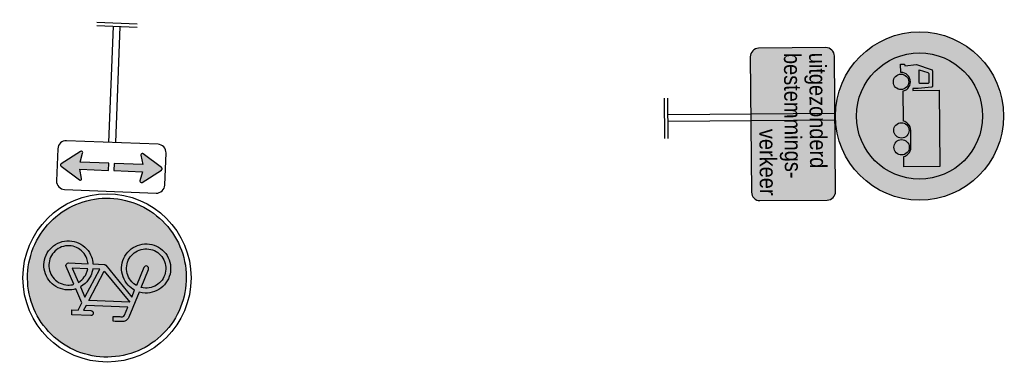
# Model space of a CAD drawing. Header units: metres. Extents: x 197741 to 197968, y 354060 to 354487.
# Tile 9 of 15: x 197929.05 to 197946.62, y 354070.26 to 354076.42. Entities that reach past the tile are written whole.
import ezdxf
from ezdxf.enums import TextEntityAlignment as Align

# ---------------------------------------------------------------- set-up
doc = ezdxf.new("R2010")
doc.units = ezdxf.units.M
doc.layers.add('N-WE-VK-VERKEERSBORD-G', color=7, linetype='Continuous', lineweight=25)
doc.styles.add('RVV', font='arial.ttf', dxfattribs={"width": 0.85, "height": 2})

# ---------------------------------------------------------------- blocks, each defined once
blk = doc.blocks.new('OB108')
h = blk.add_hatch(color=255)
h.dxf.hatch_style = 1
edge = h.paths.add_edge_path()
edge.add_arc((-0.4028, -0.45), 0.05, 180, 270)
edge.add_line((-0.4028, -0.5), (0.4028, -0.5))
edge.add_arc((0.4028, -0.45), 0.05, 270, 360)
edge.add_line((0.4528, -0.45), (0.4528, -0.05))
edge.add_arc((0.4028, -0.05), 0.05, 0, 90)
edge.add_line((0.4028, 0), (-0.4028, 0))
edge.add_arc((-0.4028, -0.05), 0.05, 90, 180)
edge.add_line((-0.4528, -0.05), (-0.4528, -0.45))
at = {"flags": 128}
blk.add_lwpolyline([(-0.4528, -0.45, 0.414214), (-0.4028, -0.5), (0.4028, -0.5, 0.414214), (0.4528, -0.45), (0.4528, -0.05, 0.414214), (0.4028, 0), (-0.4028, 0, 0.414214), (-0.4528, -0.05)], format="xyb", close=True, dxfattribs=at)
at = {"color": 18, "true_color": 0x000000, "style": 'RVV', "width": 0.85}
for s, p in [('uitgezonderd', (-0.4229, -0.1502)), ('bestemmings-', (-0.4229, -0.3002))]:
    blk.add_text(s, height=0.1, dxfattribs=at).set_placement(p)
blk.add_text('verkeer', height=0.1, dxfattribs=at).set_placement((0.4229, -0.4502), align=Align.RIGHT)
blk = doc.blocks.new('C07')
h = blk.add_hatch(color=10)
h.paths.add_polyline_path([(1.0156, 0, 1), (2.0156, 0, 1)])
h.paths.add_polyline_path([(1.8906, 0, -1), (1.1406, 0, -1)], flags=16)
h = blk.add_hatch(color=255)
h.dxf.hatch_style = 1
edge = h.paths.add_edge_path()
edge.add_arc((1.5156, 0), 0.375, 0, 360)
at = {"true_color": 0x000000}
h = blk.add_hatch(color=18, dxfattribs=at)
h.paths.add_polyline_path([(1.6343, 0.1526), (1.4772, 0.1526), (1.4772, 0.164), (1.5087, 0.164), (1.5874, 0.1705), (1.59, 0.1713), (1.5923, 0.1729), (1.5939, 0.1752), (1.5944, 0.1779), (1.5944, 0.2683), (1.5939, 0.271), (1.5923, 0.2733), (1.5874, 0.2763), (1.5001, 0.3054), (1.4315, 0.2997), (1.4287, 0.3083), (1.4058, 0.3083), (1.4058, 0.2598), (1.4072, 0.2598), (1.4184, 0.2587), (1.4287, 0.2557), (1.4381, 0.2506), (1.4467, 0.2434), (1.4538, 0.2348), (1.4589, 0.2254), (1.4619, 0.2151), (1.463, 0.204), (1.4619, 0.1929), (1.4589, 0.1826), (1.4538, 0.1732), (1.4466, 0.1646), (1.4406, 0.1593), (1.4342, 0.1551), (1.4273, 0.1519), (1.4201, 0.1497), (1.4201, -0.0302), (1.4273, -0.0324), (1.4342, -0.0356), (1.4406, -0.0399), (1.4466, -0.0451), (1.4538, -0.0537), (1.4589, -0.0632), (1.4619, -0.0734), (1.463, -0.0845), (1.463, -0.1846), (1.4619, -0.1956), (1.4589, -0.2059), (1.4538, -0.2153), (1.4466, -0.2239), (1.4406, -0.2292), (1.4342, -0.2334), (1.4273, -0.2367), (1.4201, -0.2389), (1.4201, -0.3001), (1.6343, -0.3001)])
h.paths.add_polyline_path([(1.5217, 0.1926), (1.5195, 0.1931), (1.5176, 0.1943), (1.5163, 0.1962), (1.5158, 0.1985), (1.5158, 0.2749), (1.5673, 0.2578), (1.5713, 0.2551), (1.5726, 0.2532), (1.573, 0.2509), (1.573, 0.1985), (1.5726, 0.1962), (1.5713, 0.1943), (1.5694, 0.1931), (1.5671, 0.1926)], flags=16)
h.paths.add_polyline_path([(1.4521, 0.2131), (1.4496, 0.2215), (1.4454, 0.2293), (1.4396, 0.2364), (1.4326, 0.2423), (1.4248, 0.2465), (1.4164, 0.249), (1.4073, 0.2498), (1.3982, 0.249), (1.3897, 0.2465), (1.382, 0.2423), (1.375, 0.2364), (1.3691, 0.2293), (1.3649, 0.2215), (1.3624, 0.2131), (1.3616, 0.204), (1.3624, 0.1949), (1.3649, 0.1865), (1.3691, 0.1788), (1.375, 0.1717), (1.382, 0.1659), (1.3897, 0.1617), (1.3982, 0.1592), (1.4073, 0.1583), (1.4164, 0.1592), (1.4248, 0.1617), (1.4326, 0.1659), (1.4396, 0.1717), (1.4454, 0.1788), (1.4496, 0.1865), (1.4521, 0.1949), (1.453, 0.204)])
h.paths.add_polyline_path([(1.4521, -0.0754), (1.4496, -0.067), (1.4454, -0.0593), (1.4396, -0.0522), (1.4326, -0.0464), (1.4248, -0.0422), (1.4164, -0.0397), (1.4073, -0.0388), (1.3982, -0.0397), (1.3897, -0.0422), (1.382, -0.0464), (1.375, -0.0522), (1.3691, -0.0593), (1.3649, -0.067), (1.3624, -0.0754), (1.3616, -0.0846), (1.3624, -0.0937), (1.3649, -0.1021), (1.3691, -0.1098), (1.375, -0.1169), (1.382, -0.1227), (1.3897, -0.1269), (1.3982, -0.1294), (1.4073, -0.1302), (1.4164, -0.1294), (1.4248, -0.1269), (1.4326, -0.1227), (1.4396, -0.1169), (1.4454, -0.1098), (1.4496, -0.1021), (1.4521, -0.0937), (1.453, -0.0846)])
h.paths.add_polyline_path([(1.453, -0.1845), (1.4521, -0.1754), (1.4496, -0.167), (1.4454, -0.1593), (1.4396, -0.1522), (1.4326, -0.1464), (1.4248, -0.1422), (1.4164, -0.1397), (1.4073, -0.1388), (1.3982, -0.1397), (1.3897, -0.1422), (1.382, -0.1464), (1.375, -0.1522), (1.3691, -0.1593), (1.3649, -0.167), (1.3624, -0.1754), (1.3616, -0.1845), (1.3624, -0.1936), (1.3649, -0.2021), (1.3691, -0.2098), (1.375, -0.2168), (1.382, -0.2227), (1.3897, -0.2269), (1.3982, -0.2294), (1.4073, -0.2303), (1.4164, -0.2294), (1.4248, -0.2269), (1.4326, -0.2227), (1.4396, -0.2168), (1.4454, -0.2098), (1.4496, -0.2021), (1.4521, -0.1936)])
for p, q in [((0, -0.12), (0, 0.12)), ((0.02, -0.12), (0.02, 0.12)), ((1.0129, 0.02), (0.02, 0.02)), ((1.0129, -0.02), (0.02, -0.02))]:
    blk.add_line(p, q)
for points in [[(1.5944, 0.1779), (1.5939, 0.1752), (1.5923, 0.1729), (1.59, 0.1713), (1.5874, 0.1705), (1.5087, 0.164), (1.4772, 0.164), (1.4772, 0.1526), (1.6343, 0.1526), (1.6343, -0.3001), (1.4201, -0.3001), (1.4201, -0.2389), (1.4273, -0.2367), (1.4342, -0.2334), (1.4406, -0.2292), (1.4466, -0.2239), (1.4538, -0.2153), (1.4589, -0.2059), (1.4619, -0.1956), (1.463, -0.1846), (1.463, -0.0845), (1.4619, -0.0734), (1.4589, -0.0632), (1.4538, -0.0537), (1.4466, -0.0451), (1.4406, -0.0399), (1.4342, -0.0356), (1.4273, -0.0324), (1.4201, -0.0302), (1.4201, 0.1497), (1.4273, 0.1519), (1.4342, 0.1551), (1.4406, 0.1593), (1.4466, 0.1646), (1.4538, 0.1732), (1.4589, 0.1826), (1.4619, 0.1929), (1.463, 0.204), (1.4619, 0.2151), (1.4589, 0.2254), (1.4538, 0.2348), (1.4467, 0.2434), (1.4381, 0.2506), (1.4287, 0.2557), (1.4184, 0.2587), (1.4072, 0.2598), (1.4058, 0.2598), (1.4058, 0.3083), (1.4287, 0.3083), (1.4315, 0.2997), (1.5001, 0.3054), (1.5874, 0.2763), (1.5923, 0.2733), (1.5939, 0.271), (1.5944, 0.2683), (1.5944, 0.1779)], [(1.4073, 0.1583), (1.3982, 0.1592), (1.3897, 0.1617), (1.382, 0.1659), (1.375, 0.1717), (1.3691, 0.1788), (1.3649, 0.1865), (1.3624, 0.1949), (1.3616, 0.204), (1.3624, 0.2131), (1.3649, 0.2215), (1.3691, 0.2293), (1.375, 0.2364), (1.382, 0.2423), (1.3897, 0.2465), (1.3982, 0.249), (1.4073, 0.2498), (1.4164, 0.249), (1.4248, 0.2465), (1.4326, 0.2423), (1.4396, 0.2364), (1.4454, 0.2293), (1.4496, 0.2215), (1.4521, 0.2131), (1.453, 0.204), (1.4521, 0.1949), (1.4496, 0.1865), (1.4454, 0.1788), (1.4396, 0.1717), (1.4326, 0.1659), (1.4248, 0.1617), (1.4164, 0.1592), (1.4073, 0.1583)], [(1.5158, 0.2749), (1.5673, 0.2578), (1.5713, 0.2551), (1.5726, 0.2532), (1.573, 0.2509), (1.573, 0.1985), (1.5726, 0.1962), (1.5713, 0.1943), (1.5694, 0.1931), (1.5671, 0.1926), (1.5217, 0.1926), (1.5195, 0.1931), (1.5176, 0.1943), (1.5163, 0.1962), (1.5158, 0.1985), (1.5158, 0.2749)], [(1.4073, -0.1302), (1.3982, -0.1294), (1.3897, -0.1269), (1.382, -0.1227), (1.375, -0.1169), (1.3691, -0.1098), (1.3649, -0.1021), (1.3624, -0.0937), (1.3616, -0.0846), (1.3624, -0.0754), (1.3649, -0.067), (1.3691, -0.0593), (1.375, -0.0522), (1.382, -0.0464), (1.3897, -0.0422), (1.3982, -0.0397), (1.4073, -0.0388), (1.4164, -0.0397), (1.4248, -0.0422), (1.4326, -0.0464), (1.4396, -0.0522), (1.4454, -0.0593), (1.4496, -0.067), (1.4521, -0.0754), (1.453, -0.0846), (1.4521, -0.0937), (1.4496, -0.1021), (1.4454, -0.1098), (1.4396, -0.1169), (1.4326, -0.1227), (1.4248, -0.1269), (1.4164, -0.1294), (1.4073, -0.1302)], [(1.4073, -0.2303), (1.3982, -0.2294), (1.3897, -0.2269), (1.382, -0.2227), (1.375, -0.2168), (1.3691, -0.2098), (1.3649, -0.2021), (1.3624, -0.1936), (1.3616, -0.1845), (1.3624, -0.1754), (1.3649, -0.167), (1.3691, -0.1593), (1.375, -0.1522), (1.382, -0.1464), (1.3897, -0.1422), (1.3982, -0.1397), (1.4073, -0.1388), (1.4164, -0.1397), (1.4248, -0.1422), (1.4326, -0.1464), (1.4396, -0.1522), (1.4454, -0.1593), (1.4496, -0.167), (1.4521, -0.1754), (1.453, -0.1845), (1.4521, -0.1936), (1.4496, -0.2021), (1.4454, -0.2098), (1.4396, -0.2168), (1.4326, -0.2227), (1.4248, -0.2269), (1.4164, -0.2294), (1.4073, -0.2303)]]:
    blk.add_lwpolyline(points, close=True)
for radius in [0.5, 0.375]:
    blk.add_circle((1.5156, 0), radius)
blk = doc.blocks.new('G11')
h = blk.add_hatch(color=170)
h.paths.add_polyline_path([(1.9855, 0.0228), (1.9838, 0.046), (1.981, 0.0689), (1.9771, 0.0916), (1.9721, 0.114), (1.9659, 0.1363), (1.9586, 0.1583), (1.9502, 0.1801), (1.9407, 0.2015), (1.9303, 0.2222), (1.9189, 0.2423), (1.9066, 0.2618), (1.8933, 0.2806), (1.8791, 0.2988), (1.8639, 0.3164), (1.8478, 0.3333), (1.8309, 0.3494), (1.8133, 0.3646), (1.7951, 0.3788), (1.7763, 0.3921), (1.7568, 0.4044), (1.7367, 0.4158), (1.716, 0.4262), (1.6946, 0.4357), (1.6728, 0.4441), (1.6508, 0.4514), (1.6285, 0.4576), (1.6061, 0.4626), (1.5834, 0.4665), (1.5605, 0.4694), (1.5373, 0.471), (1.514, 0.4716), (1.4906, 0.471), (1.4675, 0.4694), (1.4446, 0.4665), (1.4219, 0.4626), (1.3994, 0.4576), (1.3772, 0.4514), (1.3551, 0.4441), (1.3333, 0.4357), (1.312, 0.4262), (1.2912, 0.4158), (1.2711, 0.4044), (1.2516, 0.3921), (1.2328, 0.3788), (1.2146, 0.3646), (1.197, 0.3494), (1.1801, 0.3333), (1.164, 0.3164), (1.1488, 0.2988), (1.1346, 0.2806), (1.1213, 0.2618), (1.109, 0.2423), (1.0976, 0.2222), (1.0872, 0.2015), (1.0778, 0.1801), (1.0694, 0.1583), (1.0621, 0.1363), (1.0559, 0.114), (1.0508, 0.0916), (1.0469, 0.0689), (1.0441, 0.046), (1.0424, 0.0228), (1.0418, -0.0005), (1.0424, -0.0239), (1.0441, -0.047), (1.0469, -0.0699), (1.0508, -0.0926), (1.0559, -0.1151), (1.0621, -0.1373), (1.0694, -0.1594), (1.0778, -0.1812), (1.0872, -0.2025), (1.0976, -0.2233), (1.109, -0.2434), (1.1213, -0.2629), (1.1346, -0.2817), (1.1488, -0.2999), (1.164, -0.3174), (1.1801, -0.3344), (1.197, -0.3505), (1.2146, -0.3657), (1.2328, -0.3799), (1.2516, -0.3932), (1.2711, -0.4055), (1.2912, -0.4169), (1.312, -0.4273), (1.3333, -0.4367), (1.3551, -0.4451), (1.3772, -0.4524), (1.3994, -0.4586), (1.4219, -0.4637), (1.4446, -0.4676), (1.4675, -0.4704), (1.4906, -0.4721), (1.514, -0.4727), (1.5373, -0.4721), (1.5605, -0.4704), (1.5834, -0.4676), (1.6061, -0.4637), (1.6285, -0.4586), (1.6508, -0.4524), (1.6728, -0.4451), (1.6946, -0.4367), (1.716, -0.4273), (1.7367, -0.4169), (1.7568, -0.4055), (1.7763, -0.3932), (1.7951, -0.3799), (1.8133, -0.3657), (1.8309, -0.3505), (1.8478, -0.3344), (1.8639, -0.3174), (1.8791, -0.2999), (1.8933, -0.2817), (1.9066, -0.2629), (1.9189, -0.2434), (1.9303, -0.2233), (1.9407, -0.2025), (1.9502, -0.1812), (1.9586, -0.1594), (1.9659, -0.1373), (1.9721, -0.1151), (1.9771, -0.0926), (1.981, -0.0699), (1.9838, -0.047), (1.9855, -0.0239), (1.9861, -0.0005)])
h.paths.add_polyline_path([(1.3376, 0.1376), (1.3291, 0.1491), (1.3217, 0.1614), (1.3156, 0.1744), (1.3107, 0.188), (1.3072, 0.2018), (1.3051, 0.2159), (1.3044, 0.2303), (1.3051, 0.2446), (1.3072, 0.2587), (1.3107, 0.2725), (1.3156, 0.2861), (1.3217, 0.2991), (1.3291, 0.3114), (1.3376, 0.3228), (1.3472, 0.3334), (1.3578, 0.3431), (1.3693, 0.3516), (1.3815, 0.3589), (1.3945, 0.3651), (1.4081, 0.37), (1.4219, 0.3735), (1.436, 0.3756), (1.4504, 0.3763), (1.4647, 0.3756), (1.4788, 0.3735), (1.4926, 0.37), (1.5062, 0.3651), (1.5193, 0.3589), (1.5315, 0.3516), (1.5429, 0.3431), (1.5535, 0.3334), (1.5632, 0.3228), (1.5717, 0.3114), (1.579, 0.2991), (1.5852, 0.2861), (1.5901, 0.2725), (1.5936, 0.2587), (1.5957, 0.2446), (1.5964, 0.2303), (1.5953, 0.212), (1.5919, 0.1941), (1.7433, 0.1392), (1.7509, 0.1355), (1.7576, 0.1304), (1.7633, 0.124), (1.7678, 0.1165), (1.7707, 0.1093), (1.7716, 0.1037), (1.7716, 0.1017), (1.7716, 0.0983), (1.7716, 0.0934), (1.7716, 0.087), (1.7716, 0.079), (1.7716, 0.0696), (1.7716, 0.0587), (1.7716, 0.0463), (1.7424, 0.0463), (1.7424, 0.0587), (1.7424, 0.0694), (1.7424, 0.0786), (1.7424, 0.0861), (1.7424, 0.0921), (1.7424, 0.0965), (1.7424, 0.0992), (1.7424, 0.1004), (1.7412, 0.1044), (1.7378, 0.1089), (1.7331, 0.112), (1.6842, 0.1296), (1.6842, -0.1176), (1.7131, -0.1316), (1.7131, -0.0877), (1.7143, -0.082), (1.7174, -0.0773), (1.7222, -0.0741), (1.7279, -0.0731), (1.7334, -0.0741), (1.7382, -0.0773), (1.7413, -0.082), (1.7424, -0.0877), (1.7424, -0.2009), (1.7131, -0.2009), (1.7131, -0.1638), (1.6695, -0.1429), (1.5877, -0.1824), (1.5915, -0.1944), (1.5942, -0.2067), (1.5958, -0.2192), (1.5964, -0.2319), (1.5957, -0.2464), (1.5936, -0.2606), (1.5901, -0.2745), (1.5852, -0.2881), (1.579, -0.3011), (1.5717, -0.3133), (1.5632, -0.3247), (1.5535, -0.3354), (1.5429, -0.345), (1.5315, -0.3535), (1.5193, -0.3608), (1.5062, -0.3669), (1.4926, -0.3717), (1.4788, -0.3752), (1.4647, -0.3772), (1.4504, -0.3779), (1.436, -0.3772), (1.4219, -0.3752), (1.4081, -0.3717), (1.3945, -0.3669), (1.3815, -0.3608), (1.3693, -0.3535), (1.3578, -0.345), (1.3472, -0.3354), (1.3376, -0.3247), (1.3291, -0.3133), (1.3217, -0.3011), (1.3156, -0.2881), (1.3107, -0.2745), (1.3072, -0.2606), (1.3051, -0.2465), (1.3044, -0.2321), (1.3051, -0.2177), (1.3072, -0.2036), (1.3107, -0.1898), (1.3156, -0.1762), (1.3217, -0.1633), (1.3291, -0.151), (1.3376, -0.1396), (1.3472, -0.1289), (1.3578, -0.1192), (1.3693, -0.1107), (1.3815, -0.1034), (1.3945, -0.0973), (1.4046, -0.0935), (1.4148, -0.0905), (1.4252, -0.0883), (1.4357, -0.0868), (1.4357, -0.0208), (1.4361, -0.0179), (1.4372, -0.0152), (1.4408, -0.0107), (1.6236, 0.1517), (1.582, 0.167), (1.5762, 0.1561), (1.5696, 0.1458), (1.5621, 0.1361), (1.5537, 0.127), (1.543, 0.1173), (1.5315, 0.1087), (1.5193, 0.1014), (1.5062, 0.0953), (1.4926, 0.0905), (1.4788, 0.087), (1.4647, 0.085), (1.4504, 0.0843), (1.436, 0.085), (1.4219, 0.087), (1.4081, 0.0905), (1.3945, 0.0953), (1.3815, 0.1014), (1.3693, 0.1087), (1.3578, 0.1172), (1.3472, 0.1269)], flags=16)
h.paths.add_polyline_path([(1.3599, 0.1561), (1.3532, 0.1653), (1.3473, 0.1751), (1.3425, 0.1855), (1.3386, 0.1964), (1.3358, 0.2074), (1.3342, 0.2187), (1.3336, 0.2303), (1.3342, 0.2418), (1.3358, 0.2531), (1.3386, 0.2642), (1.3425, 0.2751), (1.3473, 0.2855), (1.3532, 0.2953), (1.3599, 0.3044), (1.3677, 0.313), (1.3762, 0.3207), (1.3854, 0.3275), (1.3951, 0.3333), (1.4056, 0.3382), (1.4164, 0.342), (1.4275, 0.3448), (1.4388, 0.3465), (1.4504, 0.347), (1.4619, 0.3465), (1.4732, 0.3448), (1.4843, 0.342), (1.4951, 0.3382), (1.5056, 0.3333), (1.5153, 0.3275), (1.5245, 0.3207), (1.5329, 0.313), (1.5406, 0.3044), (1.5474, 0.2953), (1.5532, 0.2855), (1.5582, 0.2751), (1.5621, 0.2642), (1.5649, 0.2531), (1.5666, 0.2418), (1.5671, 0.2303), (1.5664, 0.2172), (1.5644, 0.2043), (1.4555, 0.244), (1.4498, 0.2447), (1.4443, 0.2434), (1.4398, 0.2401), (1.4368, 0.2352), (1.4357, 0.2295), (1.4371, 0.224), (1.4405, 0.2194), (1.4453, 0.2166), (1.5543, 0.1768), (1.5447, 0.1614), (1.5328, 0.1476), (1.5244, 0.1398), (1.5153, 0.133), (1.5056, 0.1272), (1.4951, 0.1223), (1.4843, 0.1185), (1.4732, 0.1157), (1.4619, 0.1141), (1.4504, 0.1135), (1.4388, 0.1141), (1.4275, 0.1158), (1.4164, 0.1186), (1.4056, 0.1225), (1.3952, 0.1273), (1.3854, 0.1331), (1.3762, 0.1398), (1.3677, 0.1476)], flags=0)
h.paths.add_polyline_path([(1.3677, -0.1495), (1.3762, -0.1418), (1.3854, -0.135), (1.3952, -0.1291), (1.4056, -0.1241), (1.4206, -0.119), (1.4357, -0.1161), (1.4357, -0.2328), (1.4371, -0.2383), (1.4407, -0.2428), (1.4456, -0.2458), (1.4511, -0.2467), (1.4566, -0.2454), (1.5611, -0.1952), (1.5638, -0.2042), (1.5656, -0.2133), (1.5668, -0.2226), (1.5671, -0.2319), (1.5666, -0.2434), (1.5649, -0.2547), (1.5621, -0.2658), (1.5582, -0.2767), (1.5532, -0.2871), (1.5474, -0.2969), (1.5406, -0.3061), (1.5329, -0.3146), (1.5245, -0.3224), (1.5153, -0.3291), (1.5056, -0.335), (1.4951, -0.3399), (1.4843, -0.3437), (1.4732, -0.3465), (1.4619, -0.3481), (1.4504, -0.3487), (1.4388, -0.3481), (1.4275, -0.3465), (1.4164, -0.3438), (1.4056, -0.34), (1.3952, -0.3351), (1.3854, -0.3292), (1.3762, -0.3224), (1.3677, -0.3146), (1.3599, -0.3061), (1.3532, -0.2969), (1.3473, -0.2871), (1.3425, -0.2767), (1.3386, -0.2658), (1.3358, -0.2548), (1.3342, -0.2435), (1.3336, -0.2321), (1.3342, -0.2206), (1.3358, -0.2093), (1.3386, -0.1983), (1.3425, -0.1874), (1.3473, -0.177), (1.3532, -0.1672), (1.3599, -0.1581)], flags=0)
h.paths.add_polyline_path([(1.4653, -0.0447), (1.6358, -0.1268), (1.5749, -0.1558), (1.5651, -0.1417), (1.5537, -0.1286), (1.543, -0.119), (1.5315, -0.1106), (1.5192, -0.1034), (1.5062, -0.0973), (1.4963, -0.0935), (1.4861, -0.0905), (1.4758, -0.0883), (1.4653, -0.0868)], flags=0)
h.paths.add_polyline_path([(1.4767, -0.0178), (1.6546, 0.1404), (1.6546, -0.1035)], flags=0)
h.paths.add_polyline_path([(1.4653, -0.1161), (1.4804, -0.1191), (1.4952, -0.1241), (1.5056, -0.1291), (1.5153, -0.135), (1.5244, -0.1418), (1.5328, -0.1495), (1.5412, -0.1588), (1.5486, -0.1686), (1.4653, -0.2087)], flags=0)
h = blk.add_hatch(color=255)
h.paths.add_polyline_path([(1.6842, 0.1296), (1.7331, 0.112), (1.7378, 0.1089), (1.7412, 0.1044), (1.7424, 0.1004), (1.7424, 0.0992), (1.7424, 0.0965), (1.7424, 0.0921), (1.7424, 0.0861), (1.7424, 0.0786), (1.7424, 0.0694), (1.7424, 0.0587), (1.7424, 0.0463), (1.7716, 0.0463), (1.7716, 0.0587), (1.7716, 0.0696), (1.7716, 0.079), (1.7716, 0.087), (1.7716, 0.0934), (1.7716, 0.0983), (1.7716, 0.1017), (1.7716, 0.1037), (1.7707, 0.1093), (1.7678, 0.1165), (1.7633, 0.124), (1.7576, 0.1304), (1.7509, 0.1355), (1.7433, 0.1392), (1.5919, 0.1941), (1.5953, 0.212), (1.5964, 0.2303), (1.5957, 0.2446), (1.5936, 0.2587), (1.5901, 0.2725), (1.5852, 0.2861), (1.579, 0.2991), (1.5717, 0.3114), (1.5632, 0.3228), (1.5535, 0.3334), (1.5429, 0.3431), (1.5315, 0.3516), (1.5193, 0.3589), (1.5062, 0.3651), (1.4926, 0.37), (1.4788, 0.3735), (1.4647, 0.3756), (1.4504, 0.3763), (1.436, 0.3756), (1.4219, 0.3735), (1.4081, 0.37), (1.3945, 0.3651), (1.3815, 0.3589), (1.3693, 0.3516), (1.3578, 0.3431), (1.3472, 0.3334), (1.3376, 0.3228), (1.3291, 0.3114), (1.3217, 0.2991), (1.3156, 0.2861), (1.3107, 0.2725), (1.3072, 0.2587), (1.3051, 0.2446), (1.3044, 0.2303), (1.3051, 0.2159), (1.3072, 0.2018), (1.3107, 0.188), (1.3156, 0.1744), (1.3217, 0.1614), (1.3291, 0.1491), (1.3376, 0.1376), (1.3472, 0.1269), (1.3578, 0.1172), (1.3693, 0.1087), (1.3815, 0.1014), (1.3945, 0.0953), (1.4081, 0.0905), (1.4219, 0.087), (1.436, 0.085), (1.4504, 0.0843), (1.4647, 0.085), (1.4788, 0.087), (1.4926, 0.0905), (1.5062, 0.0953), (1.5193, 0.1014), (1.5315, 0.1087), (1.543, 0.1173), (1.5537, 0.127), (1.5621, 0.1361), (1.5696, 0.1458), (1.5762, 0.1561), (1.582, 0.167), (1.6236, 0.1517), (1.4408, -0.0107), (1.4372, -0.0152), (1.4361, -0.0179), (1.4357, -0.0208), (1.4357, -0.0868), (1.4252, -0.0883), (1.4148, -0.0905), (1.4046, -0.0935), (1.3945, -0.0973), (1.3815, -0.1034), (1.3693, -0.1107), (1.3578, -0.1192), (1.3472, -0.1289), (1.3376, -0.1396), (1.3291, -0.151), (1.3217, -0.1633), (1.3156, -0.1762), (1.3107, -0.1898), (1.3072, -0.2036), (1.3051, -0.2177), (1.3044, -0.2321), (1.3051, -0.2465), (1.3072, -0.2606), (1.3107, -0.2745), (1.3156, -0.2881), (1.3217, -0.3011), (1.3291, -0.3133), (1.3376, -0.3247), (1.3472, -0.3354), (1.3578, -0.345), (1.3693, -0.3535), (1.3815, -0.3608), (1.3945, -0.3669), (1.4081, -0.3717), (1.4219, -0.3752), (1.436, -0.3772), (1.4504, -0.3779), (1.4647, -0.3772), (1.4788, -0.3752), (1.4926, -0.3717), (1.5062, -0.3669), (1.5193, -0.3608), (1.5315, -0.3535), (1.5429, -0.345), (1.5535, -0.3354), (1.5632, -0.3247), (1.5717, -0.3133), (1.579, -0.3011), (1.5852, -0.2881), (1.5901, -0.2745), (1.5936, -0.2606), (1.5957, -0.2464), (1.5964, -0.2319), (1.5958, -0.2192), (1.5942, -0.2067), (1.5915, -0.1944), (1.5877, -0.1824), (1.6695, -0.1429), (1.7131, -0.1638), (1.7131, -0.2009), (1.7424, -0.2009), (1.7424, -0.0877), (1.7413, -0.082), (1.7382, -0.0773), (1.7334, -0.0741), (1.7279, -0.0731), (1.7222, -0.0741), (1.7174, -0.0773), (1.7143, -0.082), (1.7131, -0.0877), (1.7131, -0.1316), (1.6842, -0.1176)])
h.paths.add_polyline_path([(1.4653, -0.1161), (1.4804, -0.1191), (1.4952, -0.1241), (1.5056, -0.1291), (1.5153, -0.135), (1.5244, -0.1418), (1.5328, -0.1495), (1.5412, -0.1588), (1.5486, -0.1686), (1.4653, -0.2087)], flags=16)
h.paths.add_polyline_path([(1.4357, -0.1161), (1.4357, -0.2328), (1.4371, -0.2383), (1.4407, -0.2428), (1.4456, -0.2458), (1.4511, -0.2467), (1.4566, -0.2454), (1.5611, -0.1952), (1.5638, -0.2042), (1.5656, -0.2133), (1.5668, -0.2226), (1.5671, -0.2319), (1.5666, -0.2434), (1.5649, -0.2547), (1.5621, -0.2658), (1.5582, -0.2767), (1.5532, -0.2871), (1.5474, -0.2969), (1.5406, -0.3061), (1.5329, -0.3146), (1.5245, -0.3224), (1.5153, -0.3291), (1.5056, -0.335), (1.4951, -0.3399), (1.4843, -0.3437), (1.4732, -0.3465), (1.4619, -0.3481), (1.4504, -0.3487), (1.4388, -0.3481), (1.4275, -0.3465), (1.4164, -0.3438), (1.4056, -0.34), (1.3952, -0.3351), (1.3854, -0.3292), (1.3762, -0.3224), (1.3677, -0.3146), (1.3599, -0.3061), (1.3532, -0.2969), (1.3473, -0.2871), (1.3425, -0.2767), (1.3386, -0.2658), (1.3358, -0.2548), (1.3342, -0.2435), (1.3336, -0.2321), (1.3342, -0.2206), (1.3358, -0.2093), (1.3386, -0.1983), (1.3425, -0.1874), (1.3473, -0.177), (1.3532, -0.1672), (1.3599, -0.1581), (1.3677, -0.1495), (1.3762, -0.1418), (1.3854, -0.135), (1.3952, -0.1291), (1.4056, -0.1241), (1.4206, -0.119)], flags=16)
h.paths.add_polyline_path([(1.4653, -0.0868), (1.4653, -0.0447), (1.6358, -0.1268), (1.5749, -0.1558), (1.5651, -0.1417), (1.5537, -0.1286), (1.543, -0.119), (1.5315, -0.1106), (1.5192, -0.1034), (1.5062, -0.0973), (1.4963, -0.0935), (1.4861, -0.0905), (1.4758, -0.0883)], flags=16)
h.paths.add_polyline_path([(1.4767, -0.0178), (1.6546, 0.1404), (1.6546, -0.1035)], flags=16)
h.paths.add_polyline_path([(1.4504, 0.1135), (1.4388, 0.1141), (1.4275, 0.1158), (1.4164, 0.1186), (1.4056, 0.1225), (1.3952, 0.1273), (1.3854, 0.1331), (1.3762, 0.1398), (1.3677, 0.1476), (1.3599, 0.1561), (1.3532, 0.1653), (1.3473, 0.1751), (1.3425, 0.1855), (1.3386, 0.1964), (1.3358, 0.2074), (1.3342, 0.2187), (1.3336, 0.2303), (1.3342, 0.2418), (1.3358, 0.2531), (1.3386, 0.2642), (1.3425, 0.2751), (1.3473, 0.2855), (1.3532, 0.2953), (1.3599, 0.3044), (1.3677, 0.313), (1.3762, 0.3207), (1.3854, 0.3275), (1.3951, 0.3333), (1.4056, 0.3382), (1.4164, 0.342), (1.4275, 0.3448), (1.4388, 0.3465), (1.4504, 0.347), (1.4619, 0.3465), (1.4732, 0.3448), (1.4843, 0.342), (1.4951, 0.3382), (1.5056, 0.3333), (1.5153, 0.3275), (1.5245, 0.3207), (1.5329, 0.313), (1.5406, 0.3044), (1.5474, 0.2953), (1.5532, 0.2855), (1.5582, 0.2751), (1.5621, 0.2642), (1.5649, 0.2531), (1.5666, 0.2418), (1.5671, 0.2303), (1.5664, 0.2172), (1.5644, 0.2043), (1.4555, 0.244), (1.4498, 0.2447), (1.4443, 0.2434), (1.4398, 0.2401), (1.4368, 0.2352), (1.4357, 0.2295), (1.4371, 0.224), (1.4405, 0.2194), (1.4453, 0.2166), (1.5543, 0.1768), (1.5447, 0.1614), (1.5328, 0.1476), (1.5244, 0.1398), (1.5153, 0.133), (1.5056, 0.1272), (1.4951, 0.1223), (1.4843, 0.1185), (1.4732, 0.1157), (1.4619, 0.1141)], flags=16)
for p, q in [((0, -0.12), (0, 0.12)), ((0.02, -0.12), (0.02, 0.12)), ((0.7087, 0.02), (0.02, 0.02)), ((0.7119, -0.02), (0.02, -0.02))]:
    blk.add_line(p, q)
for points in [[(1.514, -0.4727), (1.4906, -0.4721), (1.4675, -0.4704), (1.4446, -0.4676), (1.4219, -0.4637), (1.3994, -0.4586), (1.3772, -0.4524), (1.3551, -0.4451), (1.3333, -0.4367), (1.312, -0.4273), (1.2912, -0.4169), (1.2711, -0.4055), (1.2516, -0.3932), (1.2328, -0.3799), (1.2146, -0.3657), (1.197, -0.3505), (1.1801, -0.3344), (1.164, -0.3174), (1.1488, -0.2999), (1.1346, -0.2817), (1.1213, -0.2629), (1.109, -0.2434), (1.0976, -0.2233), (1.0872, -0.2025), (1.0778, -0.1812), (1.0694, -0.1594), (1.0621, -0.1373), (1.0559, -0.1151), (1.0508, -0.0926), (1.0469, -0.0699), (1.0441, -0.047), (1.0424, -0.0239), (1.0418, -0.0005), (1.0424, 0.0228), (1.0441, 0.046), (1.0469, 0.0689), (1.0508, 0.0916), (1.0559, 0.114), (1.0621, 0.1363), (1.0694, 0.1583), (1.0778, 0.1801), (1.0872, 0.2015), (1.0976, 0.2222), (1.109, 0.2423), (1.1213, 0.2618), (1.1346, 0.2806), (1.1488, 0.2988), (1.164, 0.3164), (1.1801, 0.3333), (1.197, 0.3494), (1.2146, 0.3646), (1.2328, 0.3788), (1.2516, 0.3921), (1.2711, 0.4044), (1.2912, 0.4158), (1.312, 0.4262), (1.3333, 0.4357), (1.3551, 0.4441), (1.3772, 0.4514), (1.3994, 0.4576), (1.4219, 0.4626), (1.4446, 0.4665), (1.4675, 0.4694), (1.4906, 0.471), (1.514, 0.4716), (1.5373, 0.471), (1.5605, 0.4694), (1.5834, 0.4665), (1.6061, 0.4626), (1.6285, 0.4576), (1.6508, 0.4514), (1.6728, 0.4441), (1.6946, 0.4357), (1.716, 0.4262), (1.7367, 0.4158), (1.7568, 0.4044), (1.7763, 0.3921), (1.7951, 0.3788), (1.8133, 0.3646), (1.8309, 0.3494), (1.8478, 0.3333), (1.8639, 0.3164), (1.8791, 0.2988), (1.8933, 0.2806), (1.9066, 0.2618), (1.9189, 0.2423), (1.9303, 0.2222), (1.9407, 0.2015), (1.9502, 0.1801), (1.9586, 0.1583), (1.9659, 0.1363), (1.9721, 0.114), (1.9771, 0.0916), (1.981, 0.0689), (1.9838, 0.046), (1.9855, 0.0228), (1.9861, -0.0005), (1.9855, -0.0239), (1.9838, -0.047), (1.981, -0.0699), (1.9771, -0.0926), (1.9721, -0.1151), (1.9659, -0.1373), (1.9586, -0.1594), (1.9502, -0.1812), (1.9407, -0.2025), (1.9303, -0.2233), (1.9189, -0.2434), (1.9066, -0.2629), (1.8933, -0.2817), (1.8791, -0.2999), (1.8639, -0.3174), (1.8478, -0.3344), (1.8309, -0.3505), (1.8133, -0.3657), (1.7951, -0.3799), (1.7763, -0.3932), (1.7568, -0.4055), (1.7367, -0.4169), (1.716, -0.4273), (1.6946, -0.4367), (1.6728, -0.4451), (1.6508, -0.4524), (1.6285, -0.4586), (1.6061, -0.4637), (1.5834, -0.4676), (1.5605, -0.4704), (1.5373, -0.4721), (1.514, -0.4727)], [(1.4357, -0.0208), (1.4361, -0.0179), (1.4372, -0.0152), (1.4408, -0.0107), (1.6236, 0.1517), (1.582, 0.167), (1.5762, 0.1561), (1.5696, 0.1458), (1.5621, 0.1361), (1.5537, 0.127), (1.543, 0.1173), (1.5315, 0.1087), (1.5193, 0.1014), (1.5062, 0.0953), (1.4926, 0.0905), (1.4788, 0.087), (1.4647, 0.085), (1.4504, 0.0843), (1.436, 0.085), (1.4219, 0.087), (1.4081, 0.0905), (1.3945, 0.0953), (1.3815, 0.1014), (1.3693, 0.1087), (1.3578, 0.1172), (1.3472, 0.1269), (1.3376, 0.1376), (1.3291, 0.1491), (1.3217, 0.1614), (1.3156, 0.1744), (1.3107, 0.188), (1.3072, 0.2018), (1.3051, 0.2159), (1.3044, 0.2303), (1.3051, 0.2446), (1.3072, 0.2587), (1.3107, 0.2725), (1.3156, 0.2861), (1.3217, 0.2991), (1.3291, 0.3114), (1.3376, 0.3228), (1.3472, 0.3334), (1.3578, 0.3431), (1.3693, 0.3516), (1.3815, 0.3589), (1.3945, 0.3651), (1.4081, 0.37), (1.4219, 0.3735), (1.436, 0.3756), (1.4504, 0.3763), (1.4647, 0.3756), (1.4788, 0.3735), (1.4926, 0.37), (1.5062, 0.3651), (1.5193, 0.3589), (1.5315, 0.3516), (1.5429, 0.3431), (1.5535, 0.3334), (1.5632, 0.3228), (1.5717, 0.3114), (1.579, 0.2991), (1.5852, 0.2861), (1.5901, 0.2725), (1.5936, 0.2587), (1.5957, 0.2446), (1.5964, 0.2303), (1.5953, 0.212), (1.5919, 0.1941), (1.7433, 0.1392), (1.7509, 0.1355), (1.7576, 0.1304), (1.7633, 0.124), (1.7678, 0.1165), (1.7707, 0.1093), (1.7716, 0.1037), (1.7716, 0.1017), (1.7716, 0.0983), (1.7716, 0.0934), (1.7716, 0.087), (1.7716, 0.079), (1.7716, 0.0696), (1.7716, 0.0587), (1.7716, 0.0463), (1.7424, 0.0463), (1.7424, 0.0587), (1.7424, 0.0694), (1.7424, 0.0786), (1.7424, 0.0861), (1.7424, 0.0921), (1.7424, 0.0965), (1.7424, 0.0992), (1.7424, 0.1004), (1.7412, 0.1044), (1.7378, 0.1089), (1.7331, 0.112), (1.6842, 0.1296), (1.6842, -0.1176), (1.7131, -0.1316), (1.7131, -0.0877), (1.7143, -0.082), (1.7174, -0.0773), (1.7222, -0.0741), (1.7279, -0.0731), (1.7334, -0.0741), (1.7382, -0.0773), (1.7413, -0.082), (1.7424, -0.0877), (1.7424, -0.2009), (1.7131, -0.2009), (1.7131, -0.1638), (1.6695, -0.1429), (1.5877, -0.1824), (1.5915, -0.1944), (1.5942, -0.2067), (1.5958, -0.2192), (1.5964, -0.2319), (1.5957, -0.2464), (1.5936, -0.2606), (1.5901, -0.2745), (1.5852, -0.2881), (1.579, -0.3011), (1.5717, -0.3133), (1.5632, -0.3247), (1.5535, -0.3354), (1.5429, -0.345), (1.5315, -0.3535), (1.5193, -0.3608), (1.5062, -0.3669), (1.4926, -0.3717), (1.4788, -0.3752), (1.4647, -0.3772), (1.4504, -0.3779), (1.436, -0.3772), (1.4219, -0.3752), (1.4081, -0.3717), (1.3945, -0.3669), (1.3815, -0.3608), (1.3693, -0.3535), (1.3578, -0.345), (1.3472, -0.3354), (1.3376, -0.3247), (1.3291, -0.3133), (1.3217, -0.3011), (1.3156, -0.2881), (1.3107, -0.2745), (1.3072, -0.2606), (1.3051, -0.2465), (1.3044, -0.2321), (1.3051, -0.2177), (1.3072, -0.2036), (1.3107, -0.1898), (1.3156, -0.1762), (1.3217, -0.1633), (1.3291, -0.151), (1.3376, -0.1396), (1.3472, -0.1289), (1.3578, -0.1192), (1.3693, -0.1107), (1.3815, -0.1034), (1.3945, -0.0973), (1.4046, -0.0935), (1.4148, -0.0905), (1.4252, -0.0883), (1.4357, -0.0868), (1.4357, -0.0208)], [(1.5543, 0.1768), (1.5447, 0.1614), (1.5328, 0.1476), (1.5244, 0.1398), (1.5153, 0.133), (1.5056, 0.1272), (1.4951, 0.1223), (1.4843, 0.1185), (1.4732, 0.1157), (1.4619, 0.1141), (1.4504, 0.1135), (1.4388, 0.1141), (1.4275, 0.1158), (1.4164, 0.1186), (1.4056, 0.1225), (1.3952, 0.1273), (1.3854, 0.1331), (1.3762, 0.1398), (1.3677, 0.1476), (1.3599, 0.1561), (1.3532, 0.1653), (1.3473, 0.1751), (1.3425, 0.1855), (1.3386, 0.1964), (1.3358, 0.2074), (1.3342, 0.2187), (1.3336, 0.2303), (1.3342, 0.2418), (1.3358, 0.2531), (1.3386, 0.2642), (1.3425, 0.2751), (1.3473, 0.2855), (1.3532, 0.2953), (1.3599, 0.3044), (1.3677, 0.313), (1.3762, 0.3207), (1.3854, 0.3275), (1.3951, 0.3333), (1.4056, 0.3382), (1.4164, 0.342), (1.4275, 0.3448), (1.4388, 0.3465), (1.4504, 0.347), (1.4619, 0.3465), (1.4732, 0.3448), (1.4843, 0.342), (1.4951, 0.3382), (1.5056, 0.3333), (1.5153, 0.3275), (1.5245, 0.3207), (1.5329, 0.313), (1.5406, 0.3044), (1.5474, 0.2953), (1.5532, 0.2855), (1.5582, 0.2751), (1.5621, 0.2642), (1.5649, 0.2531), (1.5666, 0.2418), (1.5671, 0.2303), (1.5664, 0.2172), (1.5644, 0.2043), (1.4555, 0.244), (1.4498, 0.2447), (1.4443, 0.2434), (1.4398, 0.2401), (1.4368, 0.2352), (1.4357, 0.2295), (1.4371, 0.224), (1.4405, 0.2194), (1.4453, 0.2166), (1.5543, 0.1768)], [(1.6546, -0.1035), (1.4767, -0.0178), (1.6546, 0.1404), (1.6546, -0.1035)], [(1.4653, -0.0868), (1.4758, -0.0883), (1.4861, -0.0905), (1.4963, -0.0935), (1.5062, -0.0973), (1.5192, -0.1034), (1.5315, -0.1106), (1.543, -0.119), (1.5537, -0.1286), (1.5651, -0.1417), (1.5749, -0.1558), (1.6358, -0.1268), (1.4653, -0.0447), (1.4653, -0.0868)], [(1.4357, -0.1161), (1.4206, -0.119), (1.4056, -0.1241), (1.3952, -0.1291), (1.3854, -0.135), (1.3762, -0.1418), (1.3677, -0.1495), (1.3599, -0.1581), (1.3532, -0.1672), (1.3473, -0.177), (1.3425, -0.1874), (1.3386, -0.1983), (1.3358, -0.2093), (1.3342, -0.2206), (1.3336, -0.2321), (1.3342, -0.2435), (1.3358, -0.2548), (1.3386, -0.2658), (1.3425, -0.2767), (1.3473, -0.2871), (1.3532, -0.2969), (1.3599, -0.3061), (1.3677, -0.3146), (1.3762, -0.3224), (1.3854, -0.3292), (1.3952, -0.3351), (1.4056, -0.34), (1.4164, -0.3438), (1.4275, -0.3465), (1.4388, -0.3481), (1.4504, -0.3487), (1.4619, -0.3481), (1.4732, -0.3465), (1.4843, -0.3437), (1.4951, -0.3399), (1.5056, -0.335), (1.5153, -0.3291), (1.5245, -0.3224), (1.5329, -0.3146), (1.5406, -0.3061), (1.5474, -0.2969), (1.5532, -0.2871), (1.5582, -0.2767), (1.5621, -0.2658), (1.5649, -0.2547), (1.5666, -0.2434), (1.5671, -0.2319), (1.5668, -0.2226), (1.5656, -0.2133), (1.5638, -0.2042), (1.5611, -0.1952), (1.4566, -0.2454), (1.4511, -0.2467), (1.4456, -0.2458), (1.4407, -0.2428), (1.4371, -0.2383), (1.4357, -0.2328), (1.4357, -0.1161)], [(1.4653, -0.2087), (1.5486, -0.1686), (1.5412, -0.1588), (1.5328, -0.1495), (1.5244, -0.1418), (1.5153, -0.135), (1.5056, -0.1291), (1.4952, -0.1241), (1.4804, -0.1191), (1.4653, -0.1161), (1.4653, -0.2087)]]:
    blk.add_lwpolyline(points, close=True)
blk.add_circle((1.5156, 0), 0.5)
blk = doc.blocks.new('OB502')
h = blk.add_hatch(color=256)
h.dxf.hatch_style = 1
h.paths.add_polyline_path([(-0.0153, -0.1237), (-0.1862, -0.1237), (-0.1735, -0.0695), (-0.1734, -0.0662), (-0.1747, -0.0631), (-0.177, -0.0607), (-0.1801, -0.0593), (-0.1834, -0.0593), (-0.1865, -0.0605), (-0.2987, -0.1381), (-0.3, -0.1392), (-0.301, -0.1405), (-0.3018, -0.142), (-0.3023, -0.1436), (-0.3025, -0.1453), (-0.3023, -0.1469), (-0.3018, -0.1486), (-0.301, -0.1501), (-0.3, -0.1514), (-0.2987, -0.1525), (-0.1865, -0.23), (-0.1834, -0.2313), (-0.1801, -0.2313), (-0.177, -0.2299), (-0.1747, -0.2275), (-0.1734, -0.2244), (-0.1735, -0.221), (-0.1862, -0.1668), (-0.0153, -0.1668)])
h = blk.add_hatch(color=256)
h.dxf.hatch_style = 1
h.paths.add_polyline_path([(0.1865, -0.0605), (0.1834, -0.0592), (0.1801, -0.0592), (0.177, -0.0606), (0.1746, -0.063), (0.1734, -0.0661), (0.1735, -0.0694), (0.1862, -0.1237), (0.0153, -0.1237), (0.0153, -0.1668), (0.1862, -0.1668), (0.1735, -0.221), (0.1734, -0.2243), (0.1746, -0.2274), (0.177, -0.2298), (0.1801, -0.2311), (0.1834, -0.2312), (0.1865, -0.23), (0.2987, -0.1524), (0.2999, -0.1513), (0.301, -0.15), (0.3018, -0.1485), (0.3023, -0.1469), (0.3025, -0.1453), (0.3023, -0.1435), (0.3018, -0.1419), (0.301, -0.1404), (0.2999, -0.1391), (0.2987, -0.1379)])
at = {"flags": 128}
blk.add_lwpolyline([(-0.2722, -0.2906), (0.2722, -0.2906, 0.414214), (0.3222, -0.2406), (0.3222, -0.05, 0.414214), (0.2722, 0), (-0.2722, 0, 0.414214), (-0.3222, -0.05), (-0.3222, -0.2406, 0.414214)], format="xyb", close=True, dxfattribs=at)
for points in [[(-0.1734, -0.0662), (-0.1747, -0.0631), (-0.177, -0.0607), (-0.1801, -0.0593), (-0.1834, -0.0593), (-0.1865, -0.0605), (-0.2987, -0.1381), (-0.3, -0.1392), (-0.301, -0.1405), (-0.3018, -0.142), (-0.3023, -0.1436), (-0.3025, -0.1453), (-0.3023, -0.1469), (-0.3018, -0.1486), (-0.301, -0.1501), (-0.3, -0.1514), (-0.2987, -0.1525), (-0.1865, -0.23), (-0.1834, -0.2313), (-0.1801, -0.2313), (-0.177, -0.2299), (-0.1747, -0.2275), (-0.1734, -0.2244), (-0.1735, -0.221), (-0.1862, -0.1668), (-0.0153, -0.1668), (-0.0153, -0.1237), (-0.1862, -0.1237), (-0.1735, -0.0695)], [(0.1746, -0.2274), (0.177, -0.2298), (0.1801, -0.2311), (0.1834, -0.2312), (0.1865, -0.23), (0.2987, -0.1524), (0.2999, -0.1513), (0.301, -0.15), (0.3018, -0.1485), (0.3023, -0.1469), (0.3025, -0.1453), (0.3023, -0.1435), (0.3018, -0.1419), (0.301, -0.1404), (0.2999, -0.1391), (0.2987, -0.1379), (0.1865, -0.0605), (0.1834, -0.0592), (0.1801, -0.0592), (0.177, -0.0606), (0.1746, -0.063), (0.1734, -0.0661), (0.1735, -0.0694), (0.1862, -0.1237), (0.0153, -0.1237), (0.0153, -0.1668), (0.1862, -0.1668), (0.1735, -0.221), (0.1734, -0.2243)]]:
    blk.add_lwpolyline(points, close=True, dxfattribs=at)

msp = doc.modelspace()

# ---------------------------------------------------------------- block references
at = {"layer": 'N-WE-VK-VERKEERSBORD-G'}
for name, p, xscale, yscale, zscale, rotation in [('G11', (197930.786, 354076.358), 2.999999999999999, 2.999999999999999, 2.999999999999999, 267.757301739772), ('C07', (197940.558, 354074.66), 3, 3, 3, 0.5032353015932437), ('OB108', (197943.596, 354074.562), 3, 3, 3, 270.5032353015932), ('OB502', (197930.702, 354074.229), 3.000000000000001, 3.000000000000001, 3.000000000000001, 357.757388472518)]:
    msp.add_blockref(name, p, dxfattribs=dict(at, xscale=xscale, yscale=yscale, zscale=zscale, rotation=rotation))

doc.saveas('drawing.dxf')
